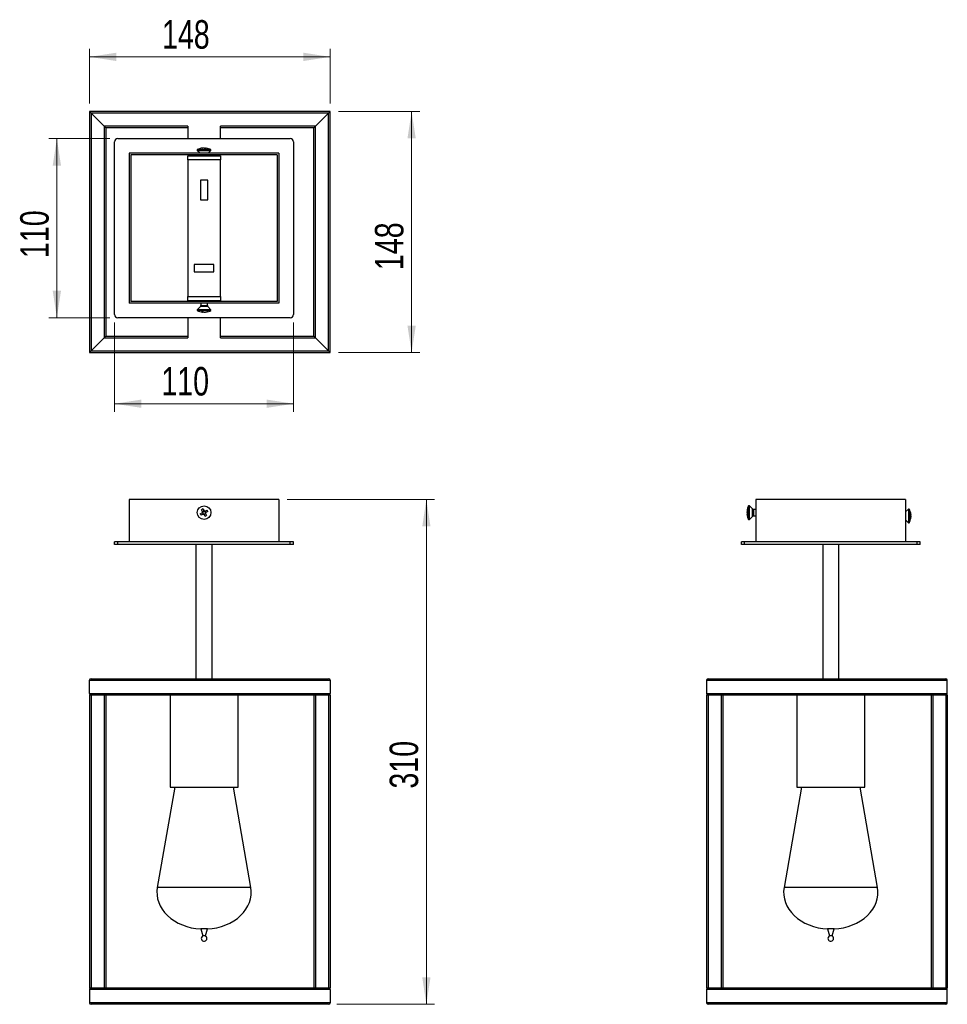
# Model space of a CAD drawing. Header units: millimetres. Extents: x 54 to 168, y 88 to 209.
import ezdxf

# ---------------------------------------------------------------- set-up
doc = ezdxf.new("R2010")
doc.units = ezdxf.units.MM
doc.styles.add('SLDTEXTSTYLE0', font='TXT', dxfattribs={"width": 0.75})
doc.dimstyles.new('SLDDIMSTYLE0', dxfattribs={"dimtxt": 3.5, "dimasz": 3.302, "dimexe": 0, "dimexo": 0.0625, "dimgap": 0.875, "dimtad": 1, "dimlfac": 5, "dimrnd": 1e-09, "dimzin": 12, "dimdsep": 46, "dimtxsty": 'SLDTEXTSTYLE0', "dimsah": 1, "dimcen": 0.09, "dimadec": 0, "dimazin": 3, "dimtfac": 1, "dimtofl": 0, "dimtmove": 0, "dimatfit": 3, "dimfxl": 0, "dimfrac": 2, "dimtolj": 1, "dimtzin": 12, "dimarcsym": 0})
doc.dimstyles.new('SLDDIMSTYLE1', dxfattribs={"dimtxt": 3.5, "dimasz": 3.302, "dimexe": 0, "dimexo": 0.0625, "dimgap": 0.875, "dimtad": 1, "dimlfac": 5, "dimrnd": 1e-09, "dimzin": 12, "dimdsep": 46, "dimtxsty": 'SLDTEXTSTYLE0', "dimsah": 1, "dimcen": 0.09, "dimadec": 0, "dimazin": 3, "dimtfac": 1, "dimtmove": 0, "dimatfit": 0, "dimfxl": 0, "dimfrac": 2, "dimtolj": 1, "dimtzin": 12, "dimarcsym": 0})

# ---------------------------------------------------------------- blocks, each defined once
blk = doc.blocks.new('_D')
at = {"color": 7, "linetype": 'Continuous', "lineweight": 18}
for p, q in [((87.24, 149.68), (105.36, 149.68)), ((104.36, 149.68), (104.36, 87.68)), ((93.35, 87.68), (105.36, 87.68))]:
    blk.add_line(p, q, dxfattribs=at)
for points in [[(104.36, 149.68), (103.86, 146.38), (104.87, 146.38)], [(104.36, 87.68), (104.87, 90.98), (103.86, 90.98)]]:
    blk.add_solid(points, dxfattribs=at)
at = {"color": 7, "linetype": 'Continuous', "lineweight": 18, "insert": (99.85, 114.18), "char_height": 3.5, "attachment_point": 1, "rotation": 90, "style": 'SLDTEXTSTYLE0'}
blk.add_mtext('310', dxfattribs=at)
blk = doc.blocks.new('_D_1')
at = {"color": 7, "linetype": 'Continuous', "lineweight": 18}
for p, q in [((62.95, 198.35), (62.95, 205.07)), ((92.55, 198.35), (92.55, 205.07)), ((92.55, 204.07), (62.95, 204.07))]:
    blk.add_line(p, q, dxfattribs=at)
for points in [[(62.95, 204.07), (66.25, 203.56), (66.25, 204.58)], [(92.55, 204.07), (89.25, 204.58), (89.25, 203.56)]]:
    blk.add_solid(points, dxfattribs=at)
at = {"color": 7, "linetype": 'Continuous', "lineweight": 18, "insert": (71.87, 208.58), "char_height": 3.5, "attachment_point": 1, "style": 'SLDTEXTSTYLE0'}
blk.add_mtext('148', dxfattribs=at)
blk = doc.blocks.new('_D_2')
at = {"color": 7, "linetype": 'Continuous', "lineweight": 18}
for p, q in [((93.55, 197.35), (103.55, 197.35)), ((102.55, 167.75), (102.55, 197.35)), ((93.55, 167.75), (103.55, 167.75))]:
    blk.add_line(p, q, dxfattribs=at)
for points in [[(102.55, 197.35), (102.04, 194.05), (103.06, 194.05)], [(102.55, 167.75), (103.06, 171.05), (102.04, 171.05)]]:
    blk.add_solid(points, dxfattribs=at)
at = {"color": 7, "linetype": 'Continuous', "lineweight": 18, "insert": (98.04, 177.88), "char_height": 3.5, "attachment_point": 1, "rotation": 90, "style": 'SLDTEXTSTYLE0'}
blk.add_mtext('148', dxfattribs=at)
blk = doc.blocks.new('_D_3')
at = {"color": 7, "linetype": 'Continuous', "lineweight": 18}
for p, q in [((65.44, 194.03), (57.94, 194.03)), ((58.94, 194.03), (58.94, 172.03)), ((65.44, 172.03), (57.94, 172.03))]:
    blk.add_line(p, q, dxfattribs=at)
for points in [[(58.94, 194.03), (58.43, 190.72), (59.45, 190.72)], [(58.94, 172.03), (59.45, 175.33), (58.43, 175.33)]]:
    blk.add_solid(points, dxfattribs=at)
at = {"color": 7, "linetype": 'Continuous', "lineweight": 18, "insert": (54.43, 179.36), "char_height": 3.5, "attachment_point": 1, "rotation": 90, "style": 'SLDTEXTSTYLE0'}
blk.add_mtext('110', dxfattribs=at)
blk = doc.blocks.new('_D_4')
at = {"color": 7, "linetype": 'Continuous', "lineweight": 18}
for p, q in [((66.04, 171.43), (66.04, 160.46)), ((88.04, 171.43), (88.04, 160.46)), ((66.04, 161.46), (88.04, 161.46))]:
    blk.add_line(p, q, dxfattribs=at)
for points in [[(66.04, 161.46), (69.34, 160.95), (69.34, 161.97)], [(88.04, 161.46), (84.74, 161.97), (84.74, 160.95)]]:
    blk.add_solid(points, dxfattribs=at)
at = {"color": 7, "linetype": 'Continuous', "lineweight": 18, "insert": (71.79, 165.97), "char_height": 3.5, "attachment_point": 1, "style": 'SLDTEXTSTYLE0'}
blk.add_mtext('110', dxfattribs=at)

msp = doc.modelspace()

# ---------------------------------------------------------------- linework, layer by layer
at = {"color": 7, "linetype": 'Continuous', "lineweight": 25}
for p, q in [((92.5477, 197.3482), (62.9477, 197.3482)), ((63.1477, 197.1482), (62.9477, 197.3482)), ((62.9477, 197.3482), (62.9477, 167.7482)), ((62.9477, 197.3482), (63.1477, 197.1482)), ((92.5477, 197.3482), (92.3477, 197.1482)), ((92.3477, 197.1482), (92.5477, 197.3482)), ((92.5477, 167.7482), (92.5477, 197.3482)), ((92.3477, 197.1482), (63.1477, 197.1482)), ((64.7477, 195.5482), (63.1477, 197.1482)), ((63.1477, 197.1482), (63.1477, 167.9482)), ((92.3477, 197.1482), (90.7477, 195.5482)), ((92.3477, 167.9482), (92.3477, 197.1482)), ((75.0374, 195.5482), (64.7477, 195.5482)), ((64.9477, 195.3482), (64.7477, 195.5482)), ((64.7477, 195.5482), (64.7477, 169.5482)), ((64.7477, 195.5482), (64.9477, 195.3482)), ((75.0374, 195.3482), (64.9477, 195.3482)), ((64.9477, 195.3482), (64.9477, 169.7482)), ((75.0374, 195.5482), (75.0374, 194.0259)), ((90.7477, 195.5482), (79.0374, 195.5482)), ((79.0374, 194.0259), (79.0374, 195.5482)), ((90.5477, 195.3482), (79.0374, 195.3482)), ((90.7477, 195.5482), (90.5477, 195.3482)), ((90.5477, 195.3482), (90.7477, 195.5482)), ((90.5477, 169.7482), (90.5477, 195.3482)), ((90.7477, 169.5482), (90.7477, 195.5482)), ((66.0374, 172.4259), (66.0374, 193.6259)), ((66.4374, 194.0259), (87.6374, 194.0259)), ((88.0374, 193.6259), (88.0374, 172.4259)), ((76.1974, 192.6755), (76.1974, 192.5755)), ((76.1974, 192.6755), (77.8774, 192.6755)), ((76.1974, 192.5755), (76.547, 192.2259)), ((76.1974, 192.5755), (77.8774, 192.5755)), ((76.8258, 192.8633), (76.8692, 192.8633)), ((77.0165, 192.8633), (76.9073, 192.8633)), ((77.0584, 192.8633), (77.1676, 192.8633)), ((77.1676, 192.8633), (77.1642, 192.8169)), ((77.2057, 192.8633), (77.2041, 192.8126)), ((77.2491, 192.8633), (77.2057, 192.8633)), ((77.5278, 192.2259), (77.8774, 192.5755)), ((77.8774, 192.5755), (77.8774, 192.6755)), ((67.8374, 192.2259), (67.8374, 173.8259)), ((86.2374, 192.2259), (67.8374, 192.2259)), ((68.0374, 192.0259), (68.0374, 174.0259)), ((86.0374, 192.0259), (68.0374, 192.0259)), ((75.0374, 191.4259), (75.0374, 191.9259)), ((75.0374, 191.9259), (79.0374, 191.9259)), ((79.0374, 191.4259), (75.0374, 191.4259)), ((75.0374, 191.4259), (75.0374, 174.6259)), ((76.6374, 192.0259), (76.6374, 191.9259)), ((77.4374, 191.9259), (77.4374, 192.0259)), ((79.0374, 191.9259), (79.0374, 191.4259)), ((79.0374, 174.6259), (79.0374, 191.4259)), ((86.0374, 192.0259), (86.0374, 174.0259)), ((86.2374, 192.2259), (86.2374, 173.8259)), ((77.4874, 188.9259), (76.5874, 188.9259)), ((76.5874, 188.9259), (76.5874, 186.5259)), ((77.4874, 186.5259), (77.4874, 188.9259)), ((76.5874, 186.5259), (77.4874, 186.5259)), ((78.2374, 178.5759), (75.8374, 178.5759)), ((75.8374, 178.5759), (75.8374, 177.6759)), ((78.2374, 177.6759), (78.2374, 178.5759)), ((75.8374, 177.6759), (78.2374, 177.6759)), ((75.0374, 174.1259), (75.0374, 174.6259)), ((75.0374, 174.6259), (79.0374, 174.6259)), ((79.0374, 174.6259), (79.0374, 174.1259)), ((86.2374, 173.8259), (67.8374, 173.8259)), ((86.0374, 174.0259), (68.0374, 174.0259)), ((75.0374, 174.1259), (79.0374, 174.1259)), ((76.5789, 173.3916), (76.1974, 173.0101)), ((76.1974, 173.0101), (76.1974, 172.9101)), ((76.6353, 173.0101), (76.1974, 173.0101)), ((77.8774, 173.0101), (76.6353, 173.0101)), ((76.6374, 174.1259), (76.6374, 174.0259)), ((76.6374, 173.8259), (76.6374, 173.533)), ((77.4374, 174.0259), (77.4374, 174.1259)), ((77.4374, 173.533), (77.4374, 173.8259)), ((77.8774, 173.0101), (77.496, 173.3916)), ((77.8774, 172.9101), (77.8774, 173.0101)), ((87.6374, 172.0259), (66.4374, 172.0259)), ((75.0374, 172.0259), (75.0374, 169.5482)), ((76.6353, 172.9101), (76.1974, 172.9101)), ((77.8774, 172.9101), (76.6353, 172.9101)), ((76.8247, 172.7223), (76.8579, 172.7223)), ((76.8579, 172.7223), (76.8599, 172.773)), ((76.9233, 172.7223), (76.9263, 172.7644)), ((77.0361, 172.7223), (76.9233, 172.7223)), ((77.0388, 172.7223), (77.1515, 172.7223)), ((77.2501, 172.7223), (77.217, 172.7223)), ((79.0374, 169.5482), (79.0374, 172.0259)), ((63.1477, 167.9482), (64.7477, 169.5482)), ((64.7477, 169.5482), (64.9477, 169.7482)), ((64.9477, 169.7482), (64.7477, 169.5482)), ((64.7477, 169.5482), (75.0374, 169.5482)), ((64.9477, 169.7482), (75.0374, 169.7482)), ((79.0374, 169.7482), (90.5477, 169.7482)), ((79.0374, 169.5482), (90.7477, 169.5482)), ((90.5477, 169.7482), (90.7477, 169.5482)), ((90.7477, 169.5482), (90.5477, 169.7482)), ((90.7477, 169.5482), (92.3477, 167.9482)), ((62.9477, 167.7482), (63.1477, 167.9482)), ((63.1477, 167.9482), (62.9477, 167.7482)), ((62.9477, 167.7482), (92.5477, 167.7482)), ((63.1477, 167.9482), (92.3477, 167.9482)), ((92.3477, 167.9482), (92.5477, 167.7482)), ((92.5477, 167.7482), (92.3477, 167.9482)), ((86.2374, 149.6799), (67.8374, 149.6799)), ((67.8374, 149.6799), (67.8374, 144.4799)), ((86.2374, 149.6799), (86.2374, 144.4799)), ((144.0678, 148.9199), (143.9678, 148.9199)), ((143.9678, 147.2399), (143.9678, 148.9199)), ((144.4493, 148.5385), (144.0678, 148.9199)), ((144.0678, 147.2399), (144.0678, 148.9199)), ((144.8836, 149.6799), (144.8836, 144.4799)), ((163.2836, 149.6799), (144.8836, 149.6799)), ((163.2836, 149.6799), (163.2836, 144.4799)), ((76.5766, 147.946), (76.8247, 148.0812)), ((76.9233, 147.9004), (76.6753, 147.7651)), ((76.8579, 148.194), (76.7226, 148.4421)), ((76.8205, 148.0789), (76.9192, 147.8981)), ((77.0365, 148.2968), (76.8556, 148.1982)), ((76.9035, 148.5407), (77.0388, 148.2926)), ((77.1714, 147.6191), (77.0361, 147.8672)), ((77.0384, 147.863), (77.2192, 147.9616)), ((77.1515, 148.2594), (77.3996, 148.3947)), ((77.2543, 148.0808), (77.1557, 148.2617)), ((77.217, 147.9658), (77.3522, 147.7177)), ((77.4982, 148.2138), (77.2501, 148.0785)), ((143.78, 148.2926), (143.78, 148.2594)), ((143.78, 148.2594), (143.8307, 148.2575)), ((143.78, 148.0812), (143.78, 148.194)), ((143.78, 148.194), (143.8221, 148.191)), ((143.78, 148.0785), (143.78, 147.9658)), ((143.78, 147.8672), (143.78, 147.9004)), ((144.0678, 147.2399), (144.4493, 147.6213)), ((144.8836, 148.4799), (144.5907, 148.4799)), ((144.5907, 147.6799), (144.8836, 147.6799)), ((163.6332, 148.5199), (163.2836, 148.1703)), ((163.7332, 148.5199), (163.6332, 148.5199)), ((163.6332, 148.5199), (163.6332, 147.3475)), ((163.7332, 148.5199), (163.7332, 147.3475)), ((163.921, 147.8915), (163.921, 147.8481)), ((163.921, 147.7008), (163.921, 147.81)), ((163.921, 147.6589), (163.921, 147.5497)), ((143.9678, 147.2399), (144.0678, 147.2399)), ((163.2836, 147.1895), (163.6332, 146.8399)), ((163.6332, 147.3475), (163.6332, 146.8399)), ((163.6332, 146.8399), (163.7332, 146.8399)), ((163.7332, 147.3475), (163.7332, 146.8399)), ((163.921, 147.5116), (163.8704, 147.5133)), ((163.921, 147.5497), (163.8746, 147.5531)), ((163.921, 147.4682), (163.921, 147.5116)), ((66.0374, 144.1799), (66.0374, 144.4799)), ((66.4374, 144.4799), (66.0374, 144.4799)), ((66.4374, 144.1799), (66.0374, 144.1799)), ((66.4374, 144.1799), (66.4374, 144.4799)), ((87.6374, 144.4799), (66.4374, 144.4799)), ((87.6374, 144.1799), (66.4374, 144.1799)), ((76.0374, 144.1799), (76.0374, 127.6799)), ((78.0374, 127.6799), (78.0374, 144.1799)), ((87.6374, 144.1799), (87.6374, 144.4799)), ((88.0374, 144.4799), (87.6374, 144.4799)), ((88.0374, 144.1799), (87.6374, 144.1799)), ((88.0374, 144.1799), (88.0374, 144.4799)), ((143.0836, 144.1799), (143.0836, 144.4799)), ((143.4836, 144.4799), (143.0836, 144.4799)), ((143.4836, 144.1799), (143.0836, 144.1799)), ((143.4836, 144.1799), (143.4836, 144.4799)), ((164.6836, 144.4799), (143.4836, 144.4799)), ((164.6836, 144.1799), (143.4836, 144.1799)), ((153.0836, 144.1799), (153.0836, 127.6799)), ((155.0836, 127.6799), (155.0836, 144.1799)), ((164.6836, 144.1799), (164.6836, 144.4799)), ((165.0836, 144.4799), (164.6836, 144.4799)), ((165.0836, 144.1799), (164.6836, 144.1799)), ((165.0836, 144.1799), (165.0836, 144.4799)), ((62.9477, 127.4799), (92.5477, 127.4799)), ((62.9477, 125.8799), (62.9477, 127.4799)), ((63.1477, 127.6799), (92.3477, 127.6799)), ((92.5477, 127.4799), (92.5477, 125.8799)), ((138.8059, 127.4799), (138.8059, 125.8799)), ((138.8059, 127.4799), (168.4059, 127.4799)), ((139.0059, 127.6799), (168.2059, 127.6799)), ((168.4059, 125.8799), (168.4059, 127.4799)), ((62.9477, 125.8799), (92.5477, 125.8799)), ((138.8059, 125.8799), (168.4059, 125.8799)), ((62.9477, 125.6799), (62.9477, 89.6799)), ((62.9477, 125.6799), (63.1477, 125.6799)), ((63.1477, 125.6799), (63.1477, 89.6799)), ((63.1477, 125.6799), (64.7477, 125.6799)), ((64.7477, 125.6799), (64.7477, 89.6799)), ((64.7477, 125.6799), (64.9477, 125.6799)), ((64.9477, 125.6799), (90.5477, 125.6799)), ((64.9477, 125.6799), (64.9477, 89.6799)), ((72.8629, 125.6799), (72.8629, 114.3599)), ((81.212, 114.3599), (81.212, 125.6799)), ((90.5477, 125.6799), (90.5477, 89.6799)), ((90.5477, 125.6799), (90.7477, 125.6799)), ((90.7477, 125.6799), (90.7477, 89.6799)), ((90.7477, 125.6799), (92.3477, 125.6799)), ((92.3477, 125.6799), (92.3477, 89.6799)), ((92.3477, 125.6799), (92.5477, 125.6799)), ((92.5477, 125.6799), (92.5477, 89.6799)), ((138.8059, 125.6799), (138.8059, 89.6799)), ((138.8059, 125.6799), (139.0059, 125.6799)), ((139.0059, 125.6799), (139.0059, 89.6799)), ((139.0059, 125.6799), (140.6059, 125.6799)), ((140.6059, 125.6799), (140.6059, 89.6799)), ((140.6059, 125.6799), (140.8059, 125.6799)), ((140.8059, 125.6799), (166.4059, 125.6799)), ((140.8059, 125.6799), (140.8059, 89.6799)), ((149.9091, 125.6799), (149.9091, 114.3599)), ((158.2581, 114.3599), (158.2581, 125.6799)), ((166.4059, 125.6799), (166.4059, 89.6799)), ((166.4059, 125.6799), (166.6059, 125.6799)), ((166.6059, 125.6799), (166.6059, 89.6799)), ((166.6059, 125.6799), (168.2059, 125.6799)), ((168.2059, 125.6799), (168.2059, 89.6799)), ((168.2059, 125.6799), (168.4059, 125.6799)), ((168.4059, 125.6799), (168.4059, 89.6799)), ((73.4328, 114.3599), (71.2894, 102.0217)), ((72.8629, 114.3599), (81.212, 114.3599)), ((82.7855, 102.0217), (80.642, 114.3599)), ((150.479, 114.3599), (148.3356, 102.0217)), ((149.9091, 114.3599), (158.2581, 114.3599)), ((159.8316, 102.0217), (157.6882, 114.3599)), ((76.6351, 96.9314), (76.8827, 96.0772)), ((76.6879, 96.9314), (76.6351, 96.9314)), ((77.4398, 96.9314), (76.6879, 96.9314)), ((77.1922, 96.0772), (77.4398, 96.9314)), ((153.6812, 96.9314), (153.9289, 96.0772)), ((154.4859, 96.9314), (153.6812, 96.9314)), ((154.2383, 96.0772), (154.4859, 96.9314)), ((76.903, 96.0772), (76.8827, 96.0772)), ((77.1922, 96.0772), (76.903, 96.0772)), ((154.2383, 96.0772), (153.9289, 96.0772)), ((63.1477, 89.6799), (62.9477, 89.6799)), ((64.7477, 89.6799), (63.1477, 89.6799)), ((64.9477, 89.6799), (64.7477, 89.6799)), ((90.5477, 89.6799), (64.9477, 89.6799)), ((90.7477, 89.6799), (90.5477, 89.6799)), ((92.3477, 89.6799), (90.7477, 89.6799)), ((92.5477, 89.6799), (92.3477, 89.6799)), ((139.0059, 89.6799), (138.8059, 89.6799)), ((140.6059, 89.6799), (139.0059, 89.6799)), ((140.8059, 89.6799), (140.6059, 89.6799)), ((166.4059, 89.6799), (140.8059, 89.6799)), ((166.6059, 89.6799), (166.4059, 89.6799)), ((168.2059, 89.6799), (166.6059, 89.6799)), ((168.4059, 89.6799), (168.2059, 89.6799)), ((62.9477, 89.4799), (62.9477, 87.8799)), ((92.5477, 89.4799), (62.9477, 89.4799)), ((92.5477, 89.4799), (92.5477, 87.8799)), ((138.8059, 89.4799), (138.8059, 87.8799)), ((168.4059, 89.4799), (138.8059, 89.4799)), ((168.4059, 87.8799), (168.4059, 89.4799)), ((92.5477, 87.8799), (62.9477, 87.8799)), ((92.3477, 87.6799), (63.1477, 87.6799)), ((168.4059, 87.8799), (138.8059, 87.8799)), ((168.2059, 87.6799), (139.0059, 87.6799))]:
    msp.add_line(p, q, dxfattribs=at)
at = {"color": 1, "linetype": 'Continuous', "lineweight": 25}
for p, q in [((77.496, 173.3916), (76.5789, 173.3916)), ((76.6374, 173.533), (76.846, 173.533)), ((76.846, 173.533), (77.4374, 173.533)), ((144.4493, 147.6773), (144.4493, 148.5385)), ((144.4493, 147.6213), (144.4493, 147.6773)), ((144.5907, 148.4799), (144.5907, 147.6799)), ((72.0437, 102.0217), (71.2894, 102.0217)), ((82.7855, 102.0217), (72.0437, 102.0217)), ((159.8316, 102.0217), (148.3356, 102.0217))]:
    msp.add_line(p, q, dxfattribs=at)
at = {"color": 7, "linetype": 'Continuous', "lineweight": 25, "flags": 128}
for points in [[(77.0374, 192.8572), (77.0443, 192.8593), (77.0584, 192.8633)], [(77.1676, 192.8633), (77.2004, 192.8593), (77.2058, 192.8586)], [(77.2977, 192.8572), (77.2819, 192.8593), (77.2491, 192.8633)], [(163.9149, 147.6799), (163.9171, 147.6731), (163.921, 147.6589)], [(163.9149, 147.4196), (163.9171, 147.4354), (163.921, 147.4682)], [(163.921, 147.5497), (163.9171, 147.5169), (163.9163, 147.5115)]]:
    msp.add_lwpolyline(points, dxfattribs=at)
at = {"color": 7, "linetype": 'Continuous', "lineweight": 25}
msp.add_circle((77.0374, 148.0799), 0.84, dxfattribs=at)
for centre, radius, start, end in [((66.4374, 193.6259), 0.4, 90, 180), ((87.6374, 193.6259), 0.4, 0, 90), ((77.0374, 191.0115), 1.864, 98.027163, 116.784996), ((76.9983, 191.2889), 1.5838, 96.255733, 105.83196), ((76.607, 192.4951), 0.3201, 82.68543, 97.31457), ((77.0799, 191.2889), 1.5838, 96.255733, 105.83196), ((76.9219, 192.5058), 0.3698, 56.076359, 75.185311), ((77.2229, 191.0964), 1.7188, 86.845258, 93.154742), ((77.1111, 192.5058), 0.3698, 56.076359, 75.185311), ((77.0374, 191.0115), 1.864, 63.215004, 81.972837), ((76.4374, 173.533), 0.2, 315, 0), ((77.6374, 173.533), 0.2, 180, 225), ((66.4374, 172.4259), 0.4, 180, 270), ((77.0374, 174.5741), 1.864, 243.215004, 263.371366), ((76.8131, 174.3414), 1.5711, 266.700177, 273.299823), ((76.9628, 173.2084), 0.4972, 241.120681, 257.823249), ((77.0876, 174.1573), 1.4444, 260.844322, 263.468866), ((77.1437, 173.2084), 0.4972, 241.120681, 257.823249), ((76.9856, 174.1681), 1.4553, 276.547826, 286.529437), ((77.0842, 174.1681), 1.4553, 276.547826, 286.529437), ((77.0374, 174.5741), 1.864, 276.628634, 296.784996), ((77.4489, 173.2383), 0.4679, 263.951225, 276.048775), ((87.6374, 172.4259), 0.4, 270, 0), ((145.6318, 148.0799), 1.864, 153.215004, 173.371366), ((80.2111, 149.8103), 4.0847, 207.155314, 210.045132), ((78.7678, 144.9062), 4.0847, 117.155314, 120.045132), ((77.0374, 148.0799), 0.2127, 147.563097, 179.637349), ((77.0374, 148.0799), 0.1702, 171.359119, 245.841327), ((77.0374, 148.0799), 0.1702, 155.841327, 171.359119), ((77.0374, 148.0799), 0.1702, 81.359119, 155.841327), ((77.0374, 148.0799), 0.2127, 237.563097, 269.637349), ((77.0374, 148.0799), 0.1702, 245.841327, 261.359119), ((77.0374, 148.0799), 0.1702, 261.359119, 335.841327), ((77.0374, 148.0799), 0.2127, 57.563097, 89.637349), ((77.0374, 148.0799), 0.1702, 65.841327, 81.359119), ((77.0374, 148.0799), 0.1702, 351.359119, 65.841327), ((75.3071, 151.2536), 4.0847, 297.155314, 300.045132), ((77.0374, 148.0799), 0.1702, 335.841327, 351.359119), ((77.0374, 148.0799), 0.2127, 327.563097, 359.637349), ((73.8637, 146.3495), 4.0847, 27.155314, 30.045132), ((144.2661, 148.1545), 0.4972, 151.120681, 167.823249), ((145.2151, 148.0297), 1.4444, 170.844322, 173.468866), ((144.2661, 147.9737), 0.4972, 151.120681, 167.823249), ((145.2258, 148.1317), 1.4553, 186.547826, 196.529437), ((145.2258, 148.0331), 1.4553, 186.547826, 196.529437), ((145.6318, 148.0799), 1.864, 186.628634, 206.784996), ((145.3991, 148.3042), 1.5711, 176.700177, 183.299823), ((144.296, 147.6684), 0.4679, 173.951225, 186.048775), ((144.5907, 148.6799), 0.2, 225, 270), ((144.5907, 147.4799), 0.2, 90, 135), ((162.0692, 147.6799), 1.864, 8.027163, 26.784996), ((162.3466, 147.719), 1.5838, 6.255733, 15.83196), ((163.5528, 148.1103), 0.3201, 352.68543, 7.31457), ((162.3466, 147.6374), 1.5838, 6.255733, 15.83196), ((163.5635, 147.7954), 0.3698, 326.076359, 345.185311), ((162.1541, 147.4944), 1.7188, 356.845258, 3.154742), ((162.0692, 147.6799), 1.864, 333.215004, 351.972837), ((163.5635, 147.6062), 0.3698, 326.076359, 345.185311), ((63.1477, 127.4799), 0.2, 90, 180), ((92.3477, 127.4799), 0.2, 360, 90), ((139.0059, 127.4799), 0.2, 90, 180), ((168.2059, 127.4799), 0.2, 360, 90), ((63.1477, 125.8799), 0.2, 180, 270), ((92.3477, 125.8799), 0.2, 270, 0), ((139.0059, 125.8799), 0.2, 180, 270), ((168.2059, 125.8799), 0.2, 270, 0), ((77.0374, 95.7671), 0.3466, 116.515833, 0), ((77.0374, 95.7671), 0.3466, 0, 63.484167), ((154.0836, 95.7671), 0.3466, 116.515833, 0), ((154.0836, 95.7671), 0.3466, 0, 63.484167), ((63.1477, 89.4799), 0.2, 90, 180), ((92.3477, 89.4799), 0.2, 0, 90), ((139.0059, 89.4799), 0.2, 90, 180), ((168.2059, 89.4799), 0.2, 0, 90), ((63.1477, 87.8799), 0.2, 180, 270), ((92.3477, 87.8799), 0.2, 270, 0), ((139.0059, 87.8799), 0.2, 180, 270), ((168.2059, 87.8799), 0.2, 270, 0)]:
    msp.add_arc(centre, radius, start, end, dxfattribs=at)
for centre, major_axis, start_param, end_param in [((77.0374, 101.4206), (-5.8, 0), 6.14920782, 7.78455724), ((77.0374, 101.4206), (5.8, 0), 4.78181337, 6.4171628), ((154.0836, 101.4206), (-5.8, 0), 6.14920782, 7.78455724), ((154.0836, 101.4206), (5.8, 0), 4.78181337, 6.4171628)]:
    msp.add_ellipse(centre, major_axis=major_axis, ratio=0.77586207, start_param=start_param, end_param=end_param, dxfattribs=at)
for points, knots in [([(76.8692, 148.1055), (76.8654, 148.1034), (76.8518, 148.096), (76.8372, 148.088), (76.8264, 148.0821), (76.8247, 148.0812)], [0, 0, 0, 0, 0.24480318, 0.88132878, 1, 1, 1, 1]), ([(76.8579, 148.194), (76.8588, 148.1923), (76.8647, 148.1815), (76.8727, 148.1669), (76.8801, 148.1533), (76.8821, 148.1495)], [0, 0, 0, 0, 0.11867122, 0.75519682, 1, 1, 1, 1]), ([(76.9233, 147.9004), (76.925, 147.9013), (76.9358, 147.9072), (76.9504, 147.9151), (76.964, 147.9225), (76.9678, 147.9246)], [0, 0, 0, 0, 0.11867122, 0.75519681, 1, 1, 1, 1]), ([(77.0119, 147.9116), (77.0139, 147.9078), (77.0213, 147.8942), (77.0293, 147.8796), (77.0352, 147.8689), (77.0361, 147.8672)], [0, 0, 0, 0, 0.24480318, 0.88132878, 1, 1, 1, 1]), ([(77.063, 148.2481), (77.0609, 148.2519), (77.0535, 148.2655), (77.0456, 148.2801), (77.0397, 148.2909), (77.0388, 148.2926)], [0, 0, 0, 0, 0.24480318, 0.88132878, 1, 1, 1, 1]), ([(77.1515, 148.2594), (77.1498, 148.2585), (77.1391, 148.2526), (77.1245, 148.2447), (77.1109, 148.2372), (77.1071, 148.2352)], [0, 0, 0, 0, 0.118671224, 0.755196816, 1, 1, 1, 1]), ([(77.217, 147.9658), (77.216, 147.9675), (77.2102, 147.9783), (77.2022, 147.9928), (77.1948, 148.0064), (77.1927, 148.0102)], [0, 0, 0, 0, 0.11867122, 0.75519682, 1, 1, 1, 1]), ([(77.2057, 148.0543), (77.2095, 148.0564), (77.2231, 148.0638), (77.2377, 148.0717), (77.2484, 148.0776), (77.2501, 148.0785)], [0, 0, 0, 0, 0.24480319, 0.88132878, 1, 1, 1, 1])]:
    msp.add_open_spline(points, degree=3, knots=knots, dxfattribs=at)

# ---------------------------------------------------------------- dimensions: what is measured, and where the dimension line sits
at = {"color": 7, "linetype": 'Continuous', "lineweight": 18}
for base, p1, p2, dimstyle, picture, middle in [((62.9477, 204.0725), (92.5477, 197.3482), (62.9477, 197.3482), 'SLDDIMSTYLE0', '_D_1', (75.7456, 204.0725)), ((88.0374, 161.4584), (66.0374, 172.4259), (88.0374, 172.4259), 'SLDDIMSTYLE1', '_D_4', (75.6682, 161.4584))]:
    dim = msp.add_linear_dim(base=base, p1=p1, p2=p2, dimstyle=dimstyle, dxfattribs=at)
    dim.commit()
    dim.dimension.update_dxf_attribs({"geometry": picture, "text_midpoint": middle, "dimtype": 160})
for base, p1, p2, dimstyle, picture, middle in [((102.5477, 197.3482), (92.5477, 167.7482), (92.5477, 197.3482), 'SLDDIMSTYLE0', '_D_2', (102.5477, 181.7558)), ((58.9421, 172.0259), (66.4374, 194.0259), (66.4374, 172.0259), 'SLDDIMSTYLE1', '_D_3', (58.9421, 183.2439)), ((104.3642, 87.6799), (86.2374, 149.6799), (92.3477, 87.6799), 'SLDDIMSTYLE0', '_D', (104.3642, 118.0632))]:
    dim = msp.add_linear_dim(base=base, p1=p1, p2=p2, angle=90, dimstyle=dimstyle, dxfattribs=at)
    dim.commit()
    dim.dimension.update_dxf_attribs({"geometry": picture, "text_midpoint": middle, "dimtype": 160})

doc.saveas('drawing.dxf')
